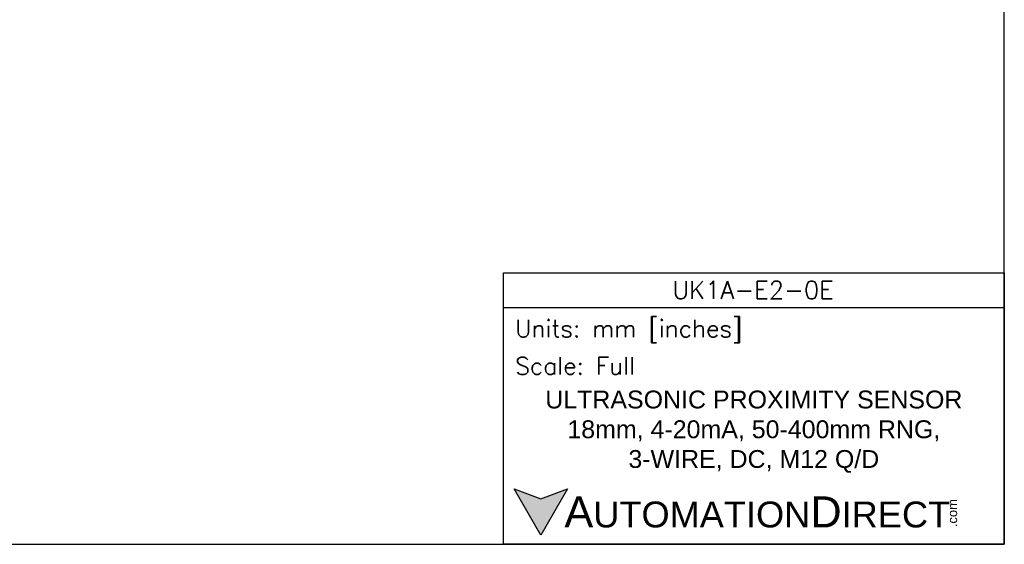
# Model space of a CAD drawing. Header units: inches. Extents: x 0 to 279, y 0 to 216.
# Tile 2 of 8: x 100 to 279, y 0 to 95. Entities that reach past the tile are written whole.
import ezdxf

# ---------------------------------------------------------------- set-up
doc = ezdxf.new("R2010")
doc.units = ezdxf.units.IN
doc.header["$LTSCALE"] = 10
doc.header["$MEASUREMENT"] = 0
doc.layers.add('Text', color=140, linetype='Continuous')
doc.styles.add('\\M+2ABAC\\M+2A6A11', font='txt')
doc.styles.add('ROMANS', font='romans.shx')

msp = doc.modelspace()

# ---------------------------------------------------------------- hatches: boundary and pattern name
at = {"layer": 'Text'}
msp.add_hatch(color=256, dxfattribs=at).paths.add_polyline_path([(199.93, 10.07), (195.08, 8.31), (190.23, 10.07), (195.08, 1.67)])

# ---------------------------------------------------------------- linework, layer by layer
at = {"layer": 'Defpoints'}
msp.add_lwpolyline([(279.4, 215.9), (0, 215.9), (0, 0), (279.4, 0)], close=True, dxfattribs=at)
at = {"layer": 'Text'}
msp.add_line((188.28, 43.12), (279.4, 43.12), dxfattribs=at)
for points in [[(188.28, 0), (188.28, 49.4), (279.4, 49.4), (279.4, 0)], [(199.93, 10.07), (195.08, 1.67), (190.23, 10.07), (195.08, 8.31)]]:
    msp.add_lwpolyline(points, close=True, dxfattribs=at)

# ---------------------------------------------------------------- texts
at = {"layer": 'Text', "linetype": 'Continuous', "insert": (233.7, 46.3), "char_height": 3.248, "width": 61.1425, "attachment_point": 5, "style": 'ROMANS'}
msp.add_mtext('UK1A-E2-0E', dxfattribs=at)
at = {"layer": 'Text', "attachment_point": 4}
for s, insert, char_height, width, style in [(' Units: mm [inches]', (188.28, 38.75), 3.1404, 91.118, 'ROMANS'), (' Scale: Full', (188.28, 32.47), 3.1404, 91.118, 'ROMANS'), ('{\\fArial|b0|i0|c0|p34;     \\H1.2x;A\\H0.8333x;UTOMATION\\H1.2x;D\\H0.8333x;IRECT}', (190.23, 5.87), 4.7106, 79.7962, '\\M+2ABAC\\M+2A6A11')]:
    msp.add_mtext(s, dxfattribs=dict(at, insert=insert, char_height=char_height, width=width, style=style))
at = {"layer": 'Text', "linetype": 'Continuous', "insert": (233.84, 20.5), "char_height": 3.2482, "width": 80.5049, "attachment_point": 5}
msp.add_mtext('{\\fArial|b0|i0|c0|p34;ULTRASONIC PROXIMITY SENSOR\\P18mm, 4-20mA, 50-400mm RNG, \\P3-WIRE, DC, M12 Q/D}', dxfattribs=at)
at = {"layer": 'Text', "insert": (269.12, 3.11), "char_height": 1.6958, "width": 5.0253, "attachment_point": 1, "rotation": 90, "style": '\\M+2ABAC\\M+2A6A11'}
msp.add_mtext('{\\fArial|b0|i0|c0|p34;.com}', dxfattribs=at)

doc.saveas('drawing.dxf')
